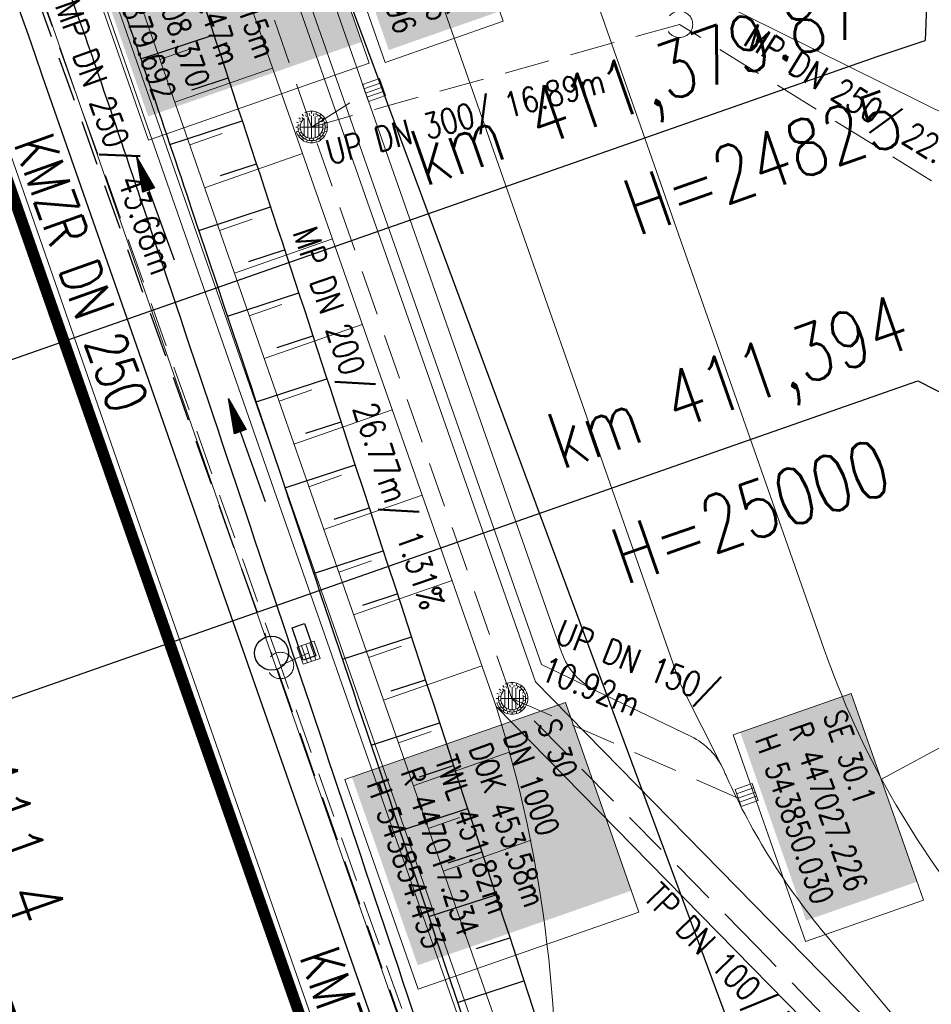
# Model space of a CAD drawing. Extents: x 446740 to 447511, y 442825 to 444215.
# Tile 58 of 94: x 446996 to 447036, y 443840 to 443884. Entities that reach past the tile are written whole.
import ezdxf
from ezdxf.enums import TextEntityAlignment as Align

# ---------------------------------------------------------------- set-up
doc = ezdxf.new("R2010")
doc.units = 0
doc.header["$LTSCALE"] = 2
doc.header["$MEASUREMENT"] = 0
doc.linetypes.add('AUSGEZOGEN', pattern=[0])
doc.linetypes.add('GESTRICH-X2', pattern=[1.5, 1, -0.5])
doc.layers.get('0').update_dxf_attribs({"linetype": 'AUSGEZOGEN'})
for name, color, linetype in [('205-GRENZL-BAB', 7, 'AUSGEZOGEN'), ('Beschriftung', 7, 'CONTINUOUS'), ('BOESCHG', 250, 'AUSGEZOGEN'), ('FBRTOP', 250, 'AUSGEZOGEN'), ('HEKT_B', 250, 'CONTINUOUS'), ('Hintergrund', 7, 'CONTINUOUS'), ('Hintergrundplan', 7, 'CONTINUOUS'), ('KANAL', 7, 'GESTRICH-X2'), ('MULDE', 250, 'AUSGEZOGEN'), ('NZ', 250, 'AUSGEZOGEN'), ('PFEIL', 7, 'CONTINUOUS'), ('PFEILTOP', 200, 'AUSGEZOGEN'), ('SCHLITZRINNE', 200, 'AUSGEZOGEN'), ('SCHSYMBOL', 200, 'AUSGEZOGEN'), ('STRASSE', 250, 'AUSGEZOGEN'), ('TEXTO', 4, 'CONTINUOUS'), ('WEG', 250, 'GESTRICH-X2')]:
    doc.layers.add(name, color=color, linetype=linetype)
doc.styles.add('6', font='txt_____.ttf', dxfattribs={"width": 0.8, "height": 1})
doc.styles.add('8', font='txt_____.ttf', dxfattribs={"width": 0.8, "height": 1})
doc.styles.add('ROMANS', font='romans.shx', dxfattribs={"width": 0.8})

# ---------------------------------------------------------------- blocks, each defined once
blk = doc.blocks.new('GST')
at = {"color": 0}
blk.add_circle((0, 0), 0.75, dxfattribs=at)
blk.add_point((0, 0), dxfattribs=at)
blk = doc.blocks.new('13')
blk.add_lwpolyline([(0.755, 1.218), (-0.748, 1.218), (-0.748, 1.801), (0.755, 1.801)], close=True)
at = {"rotation": 180}
blk.add_blockref('GST', (0, 0), dxfattribs=at)
blk = doc.blocks.new('PFEIL2')
at = {"color": 0}
for p, q in [((0.88, 0.002), (-2.401, -0.012)), ((0.881, -0.271), (0.879, 0.276)), ((0.879, 0.276), (2.429, 0.009)), ((0.911, 0.27), (0.879, 0.265)), ((0.965, 0.261), (0.879, 0.246)), ((1.019, 0.252), (0.879, 0.228)), ((1.073, 0.242), (0.879, 0.209)), ((1.127, 0.233), (0.879, 0.191)), ((1.181, 0.224), (0.879, 0.172)), ((1.235, 0.214), (0.879, 0.154)), ((1.289, 0.205), (0.879, 0.135)), ((1.343, 0.196), (0.879, 0.117)), ((1.397, 0.187), (0.879, 0.098)), ((1.451, 0.177), (0.879, 0.08)), ((1.505, 0.168), (0.879, 0.061)), ((1.559, 0.159), (0.88, 0.043)), ((1.613, 0.149), (0.88, 0.024)), ((1.668, 0.14), (0.88, 0.006)), ((1.722, 0.131), (0.88, -0.013)), ((1.776, 0.121), (0.88, -0.031)), ((1.83, 0.112), (0.88, -0.05)), ((1.884, 0.103), (0.88, -0.068)), ((1.938, 0.094), (0.88, -0.087)), ((1.992, 0.084), (0.88, -0.105)), ((2.046, 0.075), (0.88, -0.124)), ((2.1, 0.066), (0.88, -0.142)), ((2.154, 0.056), (0.88, -0.161)), ((2.208, 0.047), (0.88, -0.179)), ((2.262, 0.038), (0.881, -0.198)), ((2.316, 0.029), (0.881, -0.216)), ((2.37, 0.019), (0.881, -0.235)), ((2.424, 0.01), (0.881, -0.253)), ((2.429, 0.009), (0.881, -0.271))]:
    blk.add_line(p, q, dxfattribs=at)
blk = doc.blocks.new('SK-quadrat Rand')
at = {"color": 18, "lineweight": 9, "true_color": 0x000000}
for p, q in [((-0.4, 0.8), (-0.4, 0)), ((-0.4, 0.8), (0.4, 0.8)), ((-0.2, 0.8), (-0.2, 0)), ((0, 0.8), (0, 0)), ((0.2, 0.8), (0.2, 0)), ((0.4, 0.8), (0.4, 0)), ((-0.4, 0), (0.4, 0))]:
    blk.add_line(p, q, dxfattribs=at)
blk = doc.blocks.new('Muldenschacht')
at = {"color": 18, "lineweight": 9, "true_color": 0x000000}
for p, q in [((-0.351511, 0.488874), (-0.410348, 0.569857)), ((-0.228204, 0.447647), (-0.274147, 0.536581)), ((-0.215015, 0.669384), (-0.184082, 0.574183)), ((-0.096655, 0.595502), (-0.080293, 0.496748)), ((0.001562, 0.503479), (0.001464, -0.497521)), ((0.001513, 0.703679), (0.001513, 0.603579)), ((0.093794, 0.596447), (0.078414, 0.497536)), ((0.218041, 0.669384), (0.187109, 0.574183)), ((0.271415, 0.539517), (0.226431, 0.450094)), ((0.413374, 0.569857), (0.354537, 0.488874)), ((-0.599087, 0.002979), (-0.699187, 0.002979)), ((-0.569691, 0.188574), (-0.664892, 0.219507)), ((-0.492399, 0.083917), (-0.591181, 0.100105)), ((-0.484382, 0.356002), (-0.565365, 0.41484)), ((-0.444073, 0.230912), (-0.53319, 0.276499)), ((0.502013, 0.002979), (-0.498987, 0.002979)), ((0.474843, 0.165641), (-0.471817, 0.165641)), ((-0.350626, 0.358645), (-0.421053, 0.429778)), ((0.38186, 0.328304), (-0.378834, 0.328304)), ((0.425748, 0.42812), (0.355042, 0.357263)), ((0.447803, 0.22953), (0.537061, 0.27484)), ((0.568391, 0.41484), (0.487409, 0.356002)), ((0.4959, 0.080963), (0.594778, 0.096559)), ((0.572718, 0.188574), (0.667918, 0.219507)), ((0.602083, 0.008988), (0.702178, 0.00999)), ((-0.569691, -0.182617), (-0.664892, -0.21355)), ((-0.493148, -0.073251), (-0.59208, -0.088497)), ((-0.484382, -0.350045), (-0.565365, -0.408882)), ((-0.445326, -0.222488), (-0.534694, -0.267581)), ((0.474843, -0.159684), (-0.471817, -0.159684)), ((-0.352742, -0.35058), (-0.423593, -0.421292)), ((0.38186, -0.322346), (-0.378834, -0.322346)), ((0.426841, -0.421069), (0.355953, -0.350395)), ((0.446654, -0.225822), (0.535682, -0.271583)), ((0.487409, -0.350045), (0.568391, -0.408882)), ((0.496174, -0.073247), (0.595107, -0.088493)), ((0.572718, -0.182617), (0.667918, -0.21355)), ((-0.351511, -0.482917), (-0.410348, -0.5639)), ((-0.228006, -0.441793), (-0.273909, -0.530747)), ((-0.184082, -0.568226), (-0.215015, -0.663427)), ((-0.079489, -0.490923), (-0.095689, -0.589704)), ((0.001513, -0.597621), (0.001513, -0.697721)), ((0.079714, -0.491374), (0.095355, -0.590245)), ((0.187109, -0.568226), (0.218041, -0.663427)), ((0.271696, -0.533418), (0.226665, -0.444019)), ((0.354537, -0.482917), (0.413374, -0.5639))]:
    blk.add_line(p, q, dxfattribs=at)
for radius in [0.7007, 0.6006, 0.5005]:
    blk.add_circle((0.001513, 0.002979), radius, dxfattribs=at)
blk = doc.blocks.new('SK-quadrat Mitte')
at = {"color": 18, "lineweight": 9, "true_color": 0x000000}
for p, q in [((-0.4, 0.4), (-0.4, -0.4)), ((-0.4, 0.4), (0.4, 0.4)), ((-0.2, 0.4), (-0.2, -0.4)), ((0, 0.4), (0, -0.4)), ((0.2, 0.4), (0.2, -0.4)), ((0.4, 0.4), (0.4, -0.4)), ((-0.4, -0.4), (0.4, -0.4))]:
    blk.add_line(p, q, dxfattribs=at)
blk = doc.blocks.new('Schacht')
at = {"color": 18, "lineweight": 9, "true_color": 0x000000}
blk.add_circle((0, 0), 0.779, dxfattribs=at)

msp = doc.modelspace()

# ---------------------------------------------------------------- linework, layer by layer
at = {"layer": '205-GRENZL-BAB', "flags": 128}
msp.add_lwpolyline([(446991.161, 443936.597), (447040, 443804.874)], dxfattribs=at)
at = {"layer": 'Beschriftung', "color": 18, "lineweight": 9, "true_color": 0x000000}
for points in [[(447014.151, 443892.566), (447017.213, 443883.801), (447011.989, 443881.976), (447008.927, 443890.741), (447014.151, 443892.566)], [(447008.05, 443891.215), (447011.287, 443881.948), (447001.532, 443878.54), (446998.295, 443887.808), (447008.05, 443891.215)], [(447032.596, 443854.084), (447035.79, 443844.942), (447030.566, 443843.117), (447027.372, 443852.259), (447032.596, 443854.084)], [(447019.964, 443853.689), (447023.201, 443844.421), (447013.446, 443841.013), (447010.209, 443850.281), (447019.964, 443853.689)]]:
    msp.add_lwpolyline(points, close=True, dxfattribs=at)
at = {"layer": 'BOESCHG'}
for p, q in [((447001.189, 443882.135), (447004.422, 443883.199)), ((447003.44, 443880.771), (447005.047, 443881.299)), ((447002.475, 443878.348), (447005.672, 443879.399)), ((447004.704, 443876.976), (447006.296, 443877.5)), ((447003.747, 443874.557), (447006.921, 443875.599)), ((447005.963, 443873.18), (447007.545, 443873.699)), ((447005.017, 443870.765), (447008.169, 443871.799)), ((447007.222, 443869.384), (447008.792, 443869.899)), ((447006.287, 443866.973), (447009.415, 443867.998)), ((447008.48, 443865.587), (447010.038, 443866.098)), ((447007.557, 443863.181), (447010.661, 443864.197)), ((447009.738, 443861.79), (447011.283, 443862.296)), ((447008.828, 443859.388), (447011.905, 443860.396)), ((447010.996, 443857.994), (447012.528, 443858.495)), ((447010.1, 443855.596), (447013.15, 443856.594)), ((447012.253, 443854.197), (447013.772, 443854.693)), ((447011.371, 443851.804), (447014.393, 443852.792)), ((447013.511, 443850.4), (447015.015, 443850.892)), ((447012.643, 443848.012), (447015.636, 443848.991)), ((447014.769, 443846.603), (447016.258, 443847.089)), ((447013.916, 443844.22), (447016.879, 443845.188)), ((447016.026, 443842.806), (447017.5, 443843.287)), ((447015.189, 443840.428), (447018.121, 443841.386))]:
    msp.add_line(p, q, dxfattribs=at)
at = {"layer": 'BOESCHG', "flags": 128}
msp.add_lwpolyline([(446985.793, 443925.627, -0.012422), (446999.221, 443896.983, -0.023851), (447003.926, 443884.701, -0.00039), (447010.15, 443865.752, -0.000268), (447019.186, 443838.121, -0.00319), (447025.508, 443818.326, -0.001852), (447036.051, 443784.129)], format="xyb", dxfattribs=at)
at = {"layer": 'FBRTOP', "color": 0, "const_width": 0.5}
for points in [[(447118.971, 443523.408, 0), (447120.057, 443520.305, 0.000001), (447128.316, 443496.708, -0.000001), (447136.574, 443473.112)], [(446961.367, 443973.726, -0.000008), (446963.147, 443968.64, -0.000007), (446967.276, 443956.841, 0.000013), (446971.405, 443945.042, 0.000013), (446975.535, 443933.245, -0.000019), (446979.664, 443921.447, -0.000006), (446983.793, 443909.648, 0.000004), (446987.922, 443897.849, 0.000002), (447000.31, 443862.454, 0.000002), (447012.697, 443827.06, 0.000004), (447025.085, 443791.665, -0.000006), (447037.473, 443756.271, 0), (447039.084, 443751.668, 0.000003)], [(446950.07, 443969.773, 0.000089), (446952.953, 443961.485, 0.000026), (446968.558, 443916.655, 0.000443), (446969.471, 443914.039, 0.00013), (446975.672, 443896.342, -0.000082), (446985.547, 443868.172, -0.00001), (446990.142, 443855.056, -0.000011), (446994.25, 443843.328, -0.000533), (447001.752, 443821.837, 0.000455), (447010.521, 443796.702, 0.000701), (447018.513, 443773.963, -0.000624), (447027.494, 443748.425, -0.000234), (447028.928, 443744.324, 0.000022), (447043.87, 443701.542, 0.000434), (447045.613, 443696.566, 0.000135), (447051.241, 443680.557)], [(446934.939, 443964.477, -0.000008), (446936.719, 443959.39, -0.000007), (446940.848, 443947.592, 0.000013), (446944.977, 443935.794, 0.000013), (446949.106, 443923.995, -0.000019), (446953.236, 443912.197, -0.000006), (446957.365, 443900.399, 0.000004), (446961.494, 443888.601, 0.000002), (446973.881, 443853.206, 0.000002), (446986.269, 443817.81, 0.000004), (446998.657, 443782.416, -0.000006), (447011.045, 443747.021, -0.000001), (447016.033, 443732.768, 0.000003)]]:
    msp.add_lwpolyline(points, format="xyb", dxfattribs=at)
at = {"layer": 'FBRTOP', "color": 0}
msp.add_lwpolyline([(446964.221, 443974.725, 0.000003), (446967.365, 443965.643, 0.00002), (446968.622, 443962.013, 0.001124), (446976.568, 443939.234, -0.000442), (446996.834, 443881.391), (447012.742, 443835.838, 0.000388), (447024.088, 443803.43, 0.00025), (447041.743, 443753.205)], format="xyb", dxfattribs=at)
at = {"layer": 'Hintergrund', "color": 254, "lineweight": 18, "true_color": 0xcccccc}
for p, q in [((447037.179, 443879.466), (447020.226, 443887.89)), ((447004.938, 443861.621), (446996.51, 443885.805)), ((447002.034, 443882.109), (447003.473, 443882.61)), ((447002.692, 443880.22), (447007.013, 443881.726)), ((447003.35, 443878.331), (447004.791, 443878.834)), ((447004.008, 443876.443), (447008.335, 443877.951)), ((447004.666, 443874.554), (447006.11, 443875.057)), ((447005.325, 443872.666), (447009.657, 443874.175)), ((447005.983, 443870.777), (447007.428, 443871.281)), ((447006.641, 443868.888), (447010.979, 443870.4)), ((447007.299, 443867), (447008.746, 443867.504)), ((447007.957, 443865.111), (447012.301, 443866.625)), ((447008.616, 443863.223), (447010.065, 443863.728)), ((447009.275, 443861.334), (447013.622, 443862.854)), ((447014.605, 443833.955), (447004.938, 443861.621)), ((447009.935, 443859.446), (447011.384, 443859.953)), ((447010.594, 443857.558), (447014.945, 443859.078)), ((447011.254, 443855.67), (447012.705, 443856.177)), ((447011.914, 443853.782), (447016.267, 443855.303)), ((447012.574, 443851.894), (447014.024, 443852.401)), ((447013.233, 443850.006), (447017.511, 443851.501)), ((447013.893, 443848.118), (447015.269, 443848.599)), ((447014.553, 443846.23), (447018.451, 443847.592))]:
    msp.add_line(p, q, dxfattribs=at)
for points in [[(447045.08, 443796.388), (447045.715, 443803.736, 0.198133), (447034.241, 443840.1), (447031.446, 443843.439, -0.068573), (447027.095, 443850.378, -0.001832), (447026.958, 443850.687, 0.178534), (447025.514, 443852.179), (447021.315, 443854.199, -0.198913), (447019.785, 443855.91), (446976.637, 443979.071, -0.187649)], [(446973.326, 443977.912), (447016.894, 443853.511, -0.092735), (447019.424, 443832.298)], [(447049.691, 443835.503), (447049.138, 443828.375), (447048.764, 443824.904, 0.097186), (447038.458, 443843.63, -0.09023), (447031.382, 443856.077), (447020.225, 443887.89)], [(447044.185, 443796.492), (447044.718, 443803.823, 0.198153), (447033.472, 443839.46), (447018.633, 443854.597)], [(447042.182, 443797.7), (447042.726, 443803.995, 0.197723), (447031.988, 443838.117), (447016.894, 443853.511)]]:
    msp.add_lwpolyline(points, format="xyb", dxfattribs=at)
for points in [[(446975.214, 443978.573), (447018.633, 443854.597)], [(446975.687, 443978.738), (447018.897, 443855.362), (447021.315, 443854.199)], [(446969.075, 443976.424), (446974.073, 443962.061), (446974.344, 443961.209), (446983.269, 443935.671), (446990.883, 443913.939), (447000.286, 443887.125), (447008.715, 443862.937), (447018.381, 443835.275), (447019.424, 443832.298)], [(446967.66, 443975.929), (446972.65, 443961.588), (446972.921, 443960.734), (446981.853, 443935.176), (446989.468, 443913.443), (446998.87, 443886.63), (447007.299, 443862.443), (447016.965, 443834.78), (447018.008, 443831.802)], [(446968.131, 443976.094), (446973.124, 443961.746), (446973.395, 443960.892), (446982.325, 443935.341), (446989.94, 443913.608), (446999.342, 443886.795), (447007.771, 443862.608), (447017.437, 443834.945), (447018.48, 443831.967)]]:
    msp.add_lwpolyline(points, dxfattribs=at)
at = {"layer": 'Hintergrundplan', "color": 254, "lineweight": 18, "true_color": 0xcccccc}
for p, q in [((447025.021, 443854.553), (446980.88, 443980.556)), ((447037.179, 443879.466), (447020.226, 443887.89)), ((446996.51, 443885.805), (447004.938, 443861.621)), ((447002.034, 443882.109), (447003.473, 443882.61)), ((447002.692, 443880.22), (447007.013, 443881.726)), ((447003.35, 443878.331), (447004.791, 443878.834)), ((447004.008, 443876.443), (447008.335, 443877.951)), ((447004.666, 443874.554), (447006.11, 443875.057)), ((447005.325, 443872.666), (447009.657, 443874.175)), ((447005.983, 443870.777), (447007.428, 443871.281)), ((447006.641, 443868.888), (447010.979, 443870.4)), ((447007.299, 443867), (447008.746, 443867.504)), ((447007.957, 443865.111), (447012.301, 443866.625)), ((447008.616, 443863.223), (447010.065, 443863.728)), ((447009.275, 443861.334), (447013.622, 443862.854)), ((447004.938, 443861.621), (447014.605, 443833.955)), ((447009.935, 443859.446), (447011.384, 443859.953)), ((447010.594, 443857.558), (447014.945, 443859.078)), ((447033.934, 443850.3), (447048.629, 443858.233)), ((447011.254, 443855.67), (447012.705, 443856.177)), ((447011.914, 443853.782), (447016.267, 443855.303)), ((447025.021, 443854.553), (447026.958, 443850.687)), ((447012.574, 443851.894), (447014.024, 443852.401)), ((447013.233, 443850.006), (447017.511, 443851.501)), ((447013.893, 443848.118), (447015.269, 443848.599)), ((447014.553, 443846.23), (447018.451, 443847.592))]:
    msp.add_line(p, q, dxfattribs=at)
for points in [[(447045.08, 443796.388), (447045.715, 443803.736, 0.198133), (447034.241, 443840.1), (447031.446, 443843.439, -0.068573), (447027.095, 443850.378, -0.001832), (447026.958, 443850.687, 0.178534), (447025.514, 443852.179), (447021.315, 443854.199, -0.198913), (447019.785, 443855.91), (446976.637, 443979.071, -0.187649)], [(446973.326, 443977.912), (447016.894, 443853.511, -0.092735), (447019.424, 443832.298)], [(447049.691, 443835.503), (447049.138, 443828.375), (447048.764, 443824.904, 0.097186), (447038.458, 443843.63, -0.09023), (447031.382, 443856.077), (447020.225, 443887.89)], [(447044.185, 443796.492), (447044.718, 443803.823, 0.198153), (447033.472, 443839.46), (447018.633, 443854.597)]]:
    msp.add_lwpolyline(points, format="xyb", dxfattribs=at)
for points in [[(446975.214, 443978.573), (447018.633, 443854.597)], [(446975.687, 443978.738), (447018.897, 443855.362), (447021.315, 443854.199)], [(446969.075, 443976.424), (446974.073, 443962.061), (446974.344, 443961.209), (446983.269, 443935.671), (446990.883, 443913.939), (447000.286, 443887.125), (447008.715, 443862.937), (447018.381, 443835.275), (447019.424, 443832.298)], [(446967.66, 443975.929), (446972.65, 443961.588), (446972.921, 443960.734), (446981.853, 443935.176), (446989.468, 443913.443), (446998.87, 443886.63), (447007.299, 443862.443), (447016.965, 443834.78), (447018.008, 443831.802)], [(446968.131, 443976.094), (446973.124, 443961.746), (446973.395, 443960.892), (446982.325, 443935.341), (446989.94, 443913.608), (446999.342, 443886.795), (447007.771, 443862.608), (447017.437, 443834.945), (447018.48, 443831.967)], [(446961.878, 443973.905), (446966.838, 443959.653), (446967.11, 443958.796), (446976.071, 443933.155), (446983.687, 443911.417), (446993.088, 443884.609), (447001.515, 443860.428), (447011.183, 443832.76), (447016.644, 443817.17), (447025.668, 443791.374), (447028.736, 443782.745), (447034.215, 443767.018), (447035.11, 443764.555), (447044.174, 443738.598)]]:
    msp.add_lwpolyline(points, dxfattribs=at)
at = {"layer": 'Hintergrundplan', "color": 92, "lineweight": 9, "true_color": 0x00b400}
msp.add_lwpolyline([(447042.182, 443797.7), (447042.726, 443803.995, 0.197723), (447031.988, 443838.117), (447016.894, 443853.511)], format="xyb", dxfattribs=at)
at = {"layer": 'KANAL', "color": 92, "lineweight": 9, "true_color": 0x00b400}
for p, q in [((447008.733, 443879.124, 453.154), (446996.137, 443915.449, 452.827)), ((447007.363, 443855.32, 453.477), (446992.659, 443896.454, 453.283)), ((447025.001, 443883.662), (447008.733, 443879.124, 453.154)), ((447043.782, 443872.004, 453.751), (447025.001, 443883.662)), ((447008.733, 443879.124, 453.154), (447011.119, 443880.628, 453.341)), ((447020.715, 443817.528, 453.73), (447007.363, 443855.32, 453.477)), ((447028.412, 443842.914), (447017.596, 443853.866, 453.58)), ((447033.446, 443837.693), (447028.412, 443842.914))]:
    msp.add_line(p, q, dxfattribs=at)
at = {"layer": 'KANAL', "color": 92, "lineweight": 18, "true_color": 0x00b400}
msp.add_line((447007.363, 443855.32, 453.477), (447008.609, 443855.881, 453.258), dxfattribs=at)
at = {"layer": 'KANAL'}
msp.add_line((447007.219, 443855.156), (447019.969, 443818.781), dxfattribs=at)
at = {"layer": 'KANAL', "flags": 128}
msp.add_lwpolyline([(446992.52, 443896.314), (447006.718, 443856.575)], dxfattribs=at)
at = {"layer": 'KANAL', "color": 92, "lineweight": 9, "true_color": 0x00b400}
msp.add_polyline3d([(447027.589, 443849.462, 454.031), (447017.596, 443853.866, 453.58), (447008.733, 443879.124, 453.154)], dxfattribs=at)
at = {"layer": 'MULDE', "flags": 128}
msp.add_lwpolyline([(446975.259, 443953.348, -0.002301), (446983.394, 443932.114, -0.005213), (446986.851, 443922.671, -0.00011), (447000.639, 443883.717, -0.002691), (447001.199, 443882.105, -0.001547), (447003.216, 443876.143, 0.000236), (447016.297, 443837.127, 0.002376), (447023, 443817.478, 0.001324), (447035.287, 443782.308, 0.001324)], format="xyb", dxfattribs=at)
at = {"layer": 'MULDE'}
msp.add_lwpolyline([(446973.395, 443952.624, -0.002301), (446981.523, 443931.407, -0.005213), (446984.965, 443922.003, -0.00011), (446998.754, 443883.05, -0.002691), (446999.307, 443881.459, -0.001547), (447001.319, 443875.508, 0.000236), (447014.401, 443836.491, 0.002093), (447020.301, 443819.162, 0.001324)], format="xyb", dxfattribs=at)
at = {"layer": 'NZ'}
for p, q in [((447036.896, 443907.994), (447035.857, 443882.943)), ((447033.787, 443882.262), (447035.857, 443882.943)), ((446976.519, 443862.211), (447033.787, 443882.262)), ((446989.243, 443851.695), (447035.536, 443867.903)), ((447035.536, 443867.903), (447055.081, 443857.936))]:
    msp.add_line(p, q, dxfattribs=at)
at = {"layer": 'SCHLITZRINNE'}
for points in [[(446946.636, 443968.571, 0.000016), (446947.849, 443965.085, 0.000199), (446950.544, 443957.352, 0.000027), (446955.553, 443942.997, 0.000044), (446958.667, 443934.078, 0.000101), (446962.051, 443924.393, 0.000084), (446966.153, 443912.669, 0.000975), (446970.092, 443901.486, -0.001001), (446974.031, 443890.303, -0.000613), (446978.162, 443878.453, 0.000574), (446982.293, 443866.603, 0.000043), (446985.962, 443856.119, 0.000041), (446989.821, 443845.1, 0.000098), (446990.721, 443842.532, -0.000006), (447006.522, 443797.477, -0.000336), (447009.233, 443789.73, -0.000126), (447016.458, 443769.022)], [(446989.455, 443844.474, 0.000081), (446990.199, 443842.349, -0.000005), (447005.644, 443798.31, -0.000336)]]:
    msp.add_lwpolyline(points, format="xyb", dxfattribs=at)
at = {"layer": 'STRASSE'}
for points in [[(446994.841, 443941.603, -0.000001), (446989.039, 443958.198, -0.000032)], [(447062.812, 443984.485, 0.000031), (447067.774, 443953.189, 0.000135), (447068.931, 443945.908, 0.000002), (447074.525, 443910.767, 0.000014), (447075.333, 443905.695, 0.000003), (447075.577, 443904.158, 0.000002), (447075.88, 443902.258, 0.000405)], [(447056.172, 444006.907, 0.000256), (447057.959, 443995.782, 0.000007), (447066.417, 443943.312, -0.000072), (447067.235, 443938.233, -0.000506), (447069.899, 443921.568, 0.000383), (447073.414, 443899.55, 0.002551), (447074.205, 443894.777, 0.000503), (447078.363, 443870.591, 0.006787), (447082.529, 443848.311, 0.026597), (447083.97, 443842.705, 0.011408), (447085.657, 443837.742, 0.003012), (447092.583, 443819.14, 0.000539), (447102.034, 443794.298, 0.00389), (447103.374, 443790.868, 0.002567), (447104.913, 443787.074, -0.001252), (447108.088, 443779.304, -0.003407), (447110.594, 443773.006, -0.003634)], [(447004.522, 443984.274, 0.013483), (447005.141, 443982.442, 0.018379), (447005.68, 443981.13, 0.004639), (447006.593, 443979.168, 0.048663), (447006.7, 443978.991, 0.04272), (447007.105, 443978.534, 0.00936), (447009.154, 443976.656, 0.010751), (447010.735, 443975.32, -0.0134), (447011.997, 443974.242, -0.03425), (447013.574, 443972.611, -0.021464), (447015.785, 443969.746, -0.019911), (447017.514, 443967.075, -0.044873), (447018.123, 443965.798, -0.004791), (447019.374, 443962.326, -0.000504), (447030.905, 443929.214, -0.000095), (447044.341, 443890.484, 0.000368), (447047.811, 443880.499, 0.001539), (447048.2, 443879.394, -0.000545), (447049.304, 443876.275, -0.023323), (447050.243, 443873.158, -0.004484), (447054.215, 443856.708, -0.047748), (447055.15, 443849.699, -0.025986), (447054.957, 443836.728)]]:
    msp.add_lwpolyline(points, format="xyb", dxfattribs=at)
at = {"layer": 'WEG', "flags": 128}
msp.add_lwpolyline([(446976.819, 443622.809, 0.003478), (446990.635, 443633.804, 0.004455), (447000.398, 443641.83, 0.000244), (447009.149, 443649.163, 0.00383), (447009.702, 443649.634, 0.029535), (447011.872, 443651.748, 0.030309), (447013.725, 443654.045, 0.044337), (447014.902, 443656.056, 0.024922), (447016.481, 443659.884, 0.020172), (447017.405, 443662.859, 0.030072), (447017.821, 443664.908, 0.045014), (447017.963, 443667.723, 0.03518), (447017.568, 443671.304, 0.019616), (447016.56, 443675.826, 0.016896), (447015.009, 443680.976, 0.009595), (447013.503, 443685.161, 0.006158), (447010.953, 443691.603, 0.021057), (447006.381, 443701.537, 0.034412), (447002.925, 443707.273, 0.024481), (446996.978, 443714.936, 0.010018), (446981.195, 443732.608, 0.000195), (446953.17, 443762.726, 0.000666), (446944.962, 443771.517, 0.000046), (446941.056, 443775.688, 0.000009), (446922.08, 443795.949, 0.001109), (446881.764, 443838.802, 0.00487), (446872.464, 443848.453, 0.033993), (446870.176, 443850.485, 0.027932), (446867.108, 443852.595, 0.056779), (446865.132, 443853.509, 0.044375), (446862.423, 443854.146, 0.066457), (446859.151, 443854.177, 0.07715), (446856.435, 443853.405, 0.026945), (446855.343, 443852.829, 0.005039), (446849.713, 443849.386, 0.024312), (446844.157, 443845.523, 0.01939), (446837.642, 443840.09)], format="xyb", dxfattribs=at)

# ---------------------------------------------------------------- block references
at = {"layer": 'KANAL', "xscale": 0.75, "yscale": 0.75}
for p in [(447025.001, 443883.662), (447007.363, 443855.32)]:
    msp.add_blockref('Schacht', p, dxfattribs=at)
at = {"layer": 'KANAL'}
for name, p, rotation in [('SK-quadrat Rand', (447011.119, 443880.628), 289.2688179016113), ('Muldenschacht', (447008.733, 443879.124), 270), ('SK-quadrat Mitte', (447008.609, 443855.881), 199.2688247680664), ('Muldenschacht', (447017.596, 443853.866), 270), ('SK-quadrat Rand', (447027.589, 443849.462), 289.2688179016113)]:
    msp.add_blockref(name, p, dxfattribs=dict(at, rotation=rotation))
at = {"layer": 'PFEIL', "rotation": 109.6603000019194}
msp.add_blockref('PFEIL2', (447001.837, 443875.509), dxfattribs=at)
at = {"layer": 'PFEILTOP', "rotation": 109.2934451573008}
msp.add_blockref('PFEIL2', (447005.878, 443864.827), dxfattribs=at)
at = {"layer": 'SCHSYMBOL', "rotation": 289.2892}
msp.add_blockref('13', (447006.97, 443855.869), dxfattribs=at)

# ---------------------------------------------------------------- texts
at = {"layer": 'Beschriftung', "color": 18, "true_color": 0x000000, "char_height": 1, "attachment_point": 1, "rotation": 289.2551, "line_spacing_factor": 0.959981, "style": '8', "bg_fill": 1, "box_fill_scale": 1.5, "bg_fill_color": 256, "bg_fill_true_color": 11599800, "bg_fill_transparency": 0}
for s, insert in [('SE 31.1^JR 447010.756^JH 543881.196', (447013.844, 443891.929)), ('S 31^JDN 1000^JDOK 453.15m^JTWL 451.47m^JR 447008.370^JH 543879.692', (447007.743, 443890.578)), ('SE 30.1^JR 447027.226^JH 543850.030', (447032.289, 443853.447)), ('S 30^JDN 1000^JDOK 453.58m^JTWL 451.82m^JR 447017.234^JH 543854.433', (447019.657, 443853.052))]:
    msp.add_mtext(s, dxfattribs=dict(at, insert=insert))
at = {"layer": 'Beschriftung', "color": 92, "true_color": 0x00b400, "char_height": 1.1, "attachment_point": 1, "line_spacing_factor": 0.959981, "style": '6'}
for s, insert, rotation in [('MP DN 250/ 43.68m', (446998.421, 443884.871), 289.6702), ('MP DN 250/ 22.11m/ 0.23%', (447028.345, 443883.734), 328.1706), ('UP DN 300/ 16.89m', (447009.269, 443878.504), 14.7641), ('MP DN 200/ 26.77m/ 1.31%', (447008.937, 443874.831), 288.8198), ('UP DN 150/^J10.92m', (447019.837, 443857.384), 338.2533), ('TP DN 100/ 57.68m', (447024.144, 443845.802), 314.4298)]:
    msp.add_mtext(s, dxfattribs=dict(at, insert=insert, rotation=rotation))
at = {"layer": 'HEKT_B', "style": 'ROMANS', "width": 0.8}
msp.add_text('411,4', height=2.5, rotation=289.2893, dxfattribs=at).set_placement((446993.031, 443850.906))
at = {"layer": 'NZ', "style": 'ROMANS', "width": 0.8}
for s, p in [('km 411,379.87', (447013.703, 443876.465)), ('H=24825', (447023.124, 443874.293)), ('km 411,394', (447019.753, 443863.955)), ('H=25000', (447022.591, 443858.859))]:
    msp.add_text(s, height=2.5, rotation=19.2963, dxfattribs=at).set_placement(p)
at = {"layer": 'TEXTO', "style": 'ROMANS', "width": 0.75}
for rotation, p in [(289.6603, (446997.706, 443872.368)), (289.3137, (447010.295, 443836.412))]:
    msp.add_text('KMZR DN 250', height=1.8, rotation=rotation, dxfattribs=at).set_placement(p, align=Align.CENTER)

doc.saveas('drawing.dxf')
